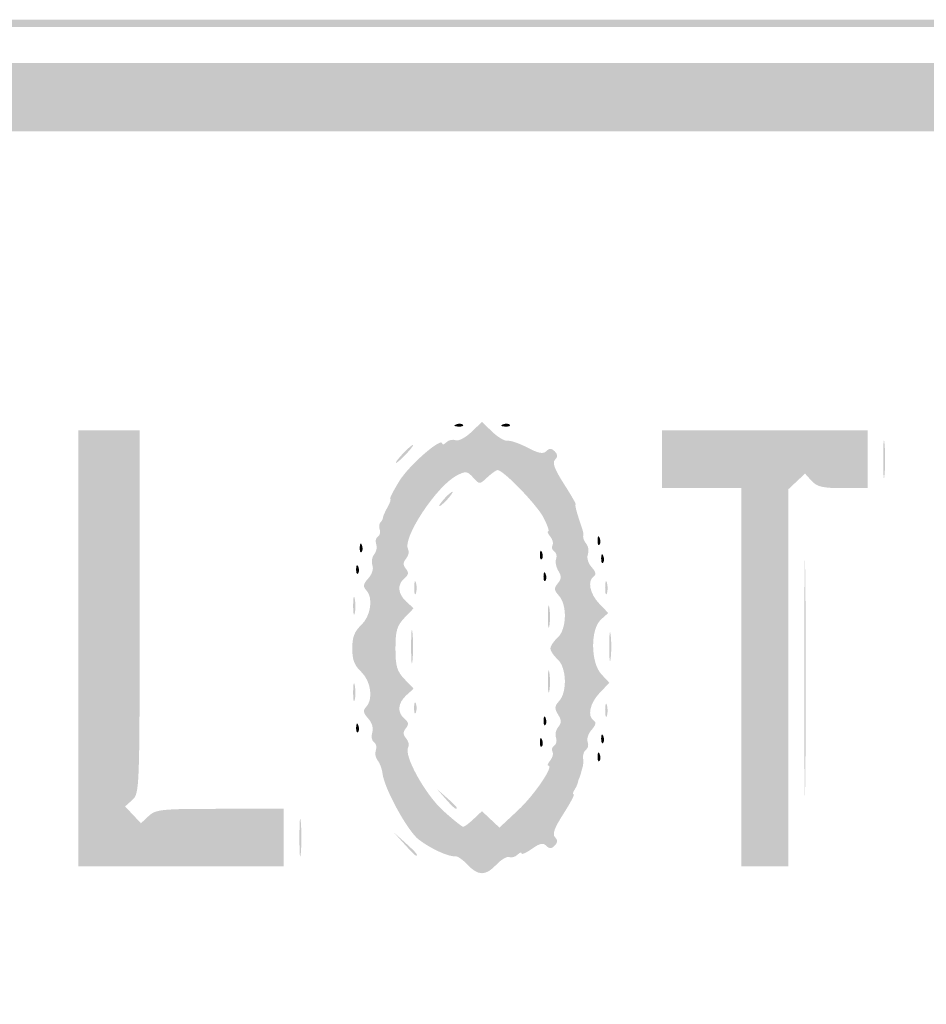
# Model space of a CAD drawing. Header units: inches. Extents: x -18 to 18.1, y -9 to 9.
# Tile 3 of 10: x -7.3 to 1, y 0 to 9. Entities that reach past the tile are written whole.
import ezdxf

# ---------------------------------------------------------------- set-up
doc = ezdxf.new("R2010")
doc.units = ezdxf.units.IN
doc.header["$MEASUREMENT"] = 0

msp = doc.modelspace()

# ---------------------------------------------------------------- hatches: boundary and pattern name
h = msp.add_hatch(color=7)
edge = h.paths.add_edge_path()
edge.add_spline(control_points=[(-16.7173, -8.9505), (-16.9847, -8.8972), (-17.3552, -8.7137), (-17.4932, -8.5662), (-17.6282, -8.4219), (-17.8121, -8.1519), (-17.8601, -8.0275), (-17.9632, -7.7602), (-17.967, -7.4706), (-17.967, 0.0337), (-17.967, 7.4455), (-17.9657, 7.6102), (-17.9024, 7.8575), (-17.8208, 8.1766), (-17.719, 8.3501), (-17.4794, 8.5787), (-17.25, 8.7974), (-17.149, 8.8524), (-16.8225, 8.9359), (-16.5759, 8.999), (-16.3051, 9), (0.0264, 9)], knot_values=[0, 0, 0, 0, 1, 1, 1, 2, 2, 2, 3, 3, 3, 4, 4, 4, 5, 5, 5, 6, 6, 6, 7, 7, 7, 7], degree=3, periodic=0)
edge.add_line((0.0264, 9), (16.6248, 9))
edge.add_line((16.6248, 9), (16.8591, 8.9309))
edge.add_spline(control_points=[(16.8591, 8.9309), (17.1515, 8.8446), (17.2777, 8.7711), (17.4987, 8.5582), (17.7236, 8.3416), (17.8225, 8.1701), (17.9024, 7.8575), (17.9657, 7.6102), (17.967, 7.4455), (17.967, 0.0386), (17.967, -5.3342), (17.9565, -7.5905), (17.9306, -7.7446), (17.8592, -8.1694), (17.5538, -8.5805), (17.1494, -8.796), (16.7359, -9.0164), (18.115, -9.0003), (-0.0276, -8.9969), (-13.49, -8.9944), (-16.5397, -8.9859), (-16.7173, -8.9505)], knot_values=[0, 0, 0, 0, 1, 1, 1, 2, 2, 2, 3, 3, 3, 4, 4, 4, 5, 5, 5, 6, 6, 6, 7, 7, 7, 7], degree=3, periodic=0)
edge = h.paths.add_edge_path(flags=0)
edge.add_spline(control_points=[(16.6959, -8.886), (16.9847, -8.8308), (17.2875, -8.6813), (17.4706, -8.5035), (17.6526, -8.3269), (17.8215, -8.0017), (17.8647, -7.7446), (17.8905, -7.5905), (17.9011, -5.3342), (17.9011, 0.0386), (17.9011, 7.4455), (17.8997, 7.6102), (17.8365, 7.8575), (17.7594, 8.1588), (17.6574, 8.3427), (17.4659, 8.5251), (17.2769, 8.7053), (17.1396, 8.7821), (16.8591, 8.8649)], knot_values=[0, 0, 0, 0, 1, 1, 1, 2, 2, 2, 3, 3, 3, 4, 4, 4, 5, 5, 5, 6, 6, 6, 6], degree=3, periodic=0)
edge.add_line((16.8591, 8.8649), (16.6248, 8.9341))
edge.add_line((16.6248, 8.9341), (0.0264, 8.9341))
edge.add_spline(control_points=[(0.0264, 8.9341), (-16.3051, 8.9341), (-16.5759, 8.933), (-16.8225, 8.87), (-17.1375, 8.7894), (-17.2452, 8.7336), (-17.4437, 8.5479), (-17.651, 8.354), (-17.7573, 8.1672), (-17.8365, 7.8575), (-17.8997, 7.6102), (-17.9011, 7.4455), (-17.9011, 0.0337), (-17.9011, -7.4706), (-17.8973, -7.7602), (-17.7942, -8.0275), (-17.7525, -8.1356), (-17.5708, -8.4108), (-17.46, -8.5336), (-17.3547, -8.6503), (-16.9624, -8.8357), (-16.7173, -8.8846), (-16.5397, -8.92), (-13.49, -8.9284), (-0.0276, -8.931), (14.274, -8.9337), (16.4778, -8.9277), (16.6959, -8.886)], knot_values=[0, 0, 0, 0, 1, 1, 1, 2, 2, 2, 3, 3, 3, 4, 4, 4, 5, 5, 5, 6, 6, 6, 7, 7, 7, 8, 8, 8, 9, 9, 9, 9], degree=3, periodic=0)
h = msp.add_hatch(color=7)
edge = h.paths.add_edge_path()
edge.add_spline(control_points=[(-16.7159, -8.4247), (-16.7332, -8.4075), (-16.7473, -8.4056), (-16.7473, -8.4205), (-16.7473, -8.4354), (-16.7695, -8.4292), (-16.7967, -8.4066), (-16.8239, -8.384), (-16.8462, -8.3755), (-16.8462, -8.3877), (-16.8462, -8.3998), (-16.9107, -8.3653), (-16.9897, -8.311), (-17.0976, -8.2368), (-17.1425, -8.2217), (-17.171, -8.2501), (-17.1994, -8.2785), (-17.2186, -8.2781), (-17.2484, -8.2484), (-17.2773, -8.2194), (-17.2781, -8.199), (-17.2513, -8.1722), (-17.2245, -8.1454), (-17.2402, -8.0925), (-17.3098, -7.9744), (-17.3621, -7.8857), (-17.396, -7.8132), (-17.3852, -7.8132), (-17.3744, -7.8132), (-17.3816, -7.7939), (-17.4012, -7.7703), (-17.4208, -7.7467), (-17.4292, -7.6981), (-17.4198, -7.6624), (-17.4087, -7.6201), (-17.4322, -7.5699), (-17.4871, -7.5182)], knot_values=[0, 0, 0, 0, 1, 1, 1, 2, 2, 2, 3, 3, 3, 4, 4, 4, 5, 5, 5, 6, 6, 6, 7, 7, 7, 8, 8, 8, 9, 9, 9, 10, 10, 10, 11, 11, 11, 12, 12, 12, 12], degree=3, periodic=0)
edge.add_line((-17.4871, -7.5182), (-17.5714, -7.4391))
edge.add_line((-17.5714, -7.4391), (-17.5714, 0.0165))
edge.add_line((-17.5714, 0.0165), (-17.5714, 7.472))
edge.add_line((-17.5714, 7.472), (-17.4871, 7.5512))
edge.add_spline(control_points=[(-17.4871, 7.5512), (-17.4408, 7.5948), (-17.4088, 7.6533), (-17.4161, 7.6813), (-17.4234, 7.7092), (-17.3755, 7.8356), (-17.3097, 7.9621), (-17.2068, 8.1598), (-17.1622, 8.209), (-16.9933, 8.3119), (-16.8852, 8.3777), (-16.7866, 8.4257), (-16.7743, 8.4186), (-16.7619, 8.4114), (-16.7434, 8.4192), (-16.733, 8.4359), (-16.7227, 8.4527), (-16.6879, 8.4595), (-16.6558, 8.4511), (-16.6212, 8.442), (-16.5652, 8.4701), (-16.5182, 8.5201)], knot_values=[0, 0, 0, 0, 1, 1, 1, 2, 2, 2, 3, 3, 3, 4, 4, 4, 5, 5, 5, 6, 6, 6, 7, 7, 7, 7], degree=3, periodic=0)
edge.add_line((-16.5182, 8.5201), (-16.4391, 8.6044))
edge.add_line((-16.4391, 8.6044), (0, 8.6044))
edge.add_line((0, 8.6044), (16.4391, 8.6044))
edge.add_line((16.4391, 8.6044), (16.5174, 8.521))
edge.add_spline(control_points=[(16.5174, 8.521), (16.5604, 8.4752), (16.6187, 8.4414), (16.6467, 8.446), (16.6748, 8.4506), (16.7163, 8.4428), (16.739, 8.4286), (16.7617, 8.4143), (16.7802, 8.4101), (16.7802, 8.4192), (16.7802, 8.4282), (16.8655, 8.3877), (16.9698, 8.329), (17.1183, 8.2455), (17.1852, 8.18), (17.279, 8.0261), (17.3448, 7.9181), (17.3928, 7.8196), (17.3856, 7.8072), (17.3784, 7.7949), (17.3862, 7.7763), (17.403, 7.766), (17.4197, 7.7556), (17.4265, 7.7209), (17.4181, 7.6888), (17.4091, 7.6542), (17.4372, 7.5982), (17.4871, 7.5512)], knot_values=[0, 0, 0, 0, 1, 1, 1, 2, 2, 2, 3, 3, 3, 4, 4, 4, 5, 5, 5, 6, 6, 6, 7, 7, 7, 8, 8, 8, 9, 9, 9, 9], degree=3, periodic=0)
edge.add_line((17.4871, 7.5512), (17.5714, 7.472))
edge.add_line((17.5714, 7.472), (17.5714, 0.0165))
edge.add_line((17.5714, 0.0165), (17.5714, -7.4391))
edge.add_line((17.5714, -7.4391), (17.4871, -7.5182))
edge.add_spline(control_points=[(17.4871, -7.5182), (17.4372, -7.5652), (17.4091, -7.6212), (17.4181, -7.6558), (17.4265, -7.6879), (17.4195, -7.7228), (17.4026, -7.7332), (17.3857, -7.7437), (17.3752, -7.7696), (17.3793, -7.7909), (17.3884, -7.8382), (17.2563, -8.097), (17.2077, -8.1271), (17.1834, -8.1421), (17.1847, -8.1633), (17.2119, -8.196), (17.2598, -8.2538), (17.2226, -8.3017), (17.1704, -8.2496), (17.1427, -8.2218), (17.0964, -8.2376), (16.9897, -8.311), (16.9107, -8.3653), (16.8462, -8.3998), (16.8462, -8.3877), (16.8462, -8.3755), (16.8276, -8.3809), (16.8049, -8.3998), (16.7696, -8.4291), (16.7441, -8.4394), (16.706, -8.4396), (16.7015, -8.4396), (9.1868, -8.4433), (0.0066, -8.4479), (-10.5028, -8.453), (-16.6962, -8.4444), (-16.7159, -8.4247)], knot_values=[0, 0, 0, 0, 1, 1, 1, 2, 2, 2, 3, 3, 3, 4, 4, 4, 5, 5, 5, 6, 6, 6, 7, 7, 7, 8, 8, 8, 9, 9, 9, 10, 10, 10, 11, 11, 11, 12, 12, 12, 12], degree=3, periodic=0)
edge = h.paths.add_edge_path(flags=0)
edge.add_spline(control_points=[(-16.467, -8.044), (-16.4075, -7.9782), (-16.3655, -7.978), (-0.0053, -7.978)], knot_values=[0, 0, 0, 0, 1, 1, 1, 1], degree=3, periodic=0)
edge.add_line((-0.0053, -7.978), (16.3968, -7.978))
edge.add_line((16.3968, -7.978), (16.4722, -8.0488))
edge.add_spline(control_points=[(16.4722, -8.0488), (16.5304, -8.1035), (16.5578, -8.111), (16.5927, -8.082), (16.6176, -8.0614), (16.6454, -8.052), (16.6545, -8.0611), (16.6824, -8.0889), (16.9769, -7.8121), (17.0312, -7.7071), (17.0789, -7.6149), (17.0777, -7.604), (17.0136, -7.5357)], knot_values=[0, 0, 0, 0, 1, 1, 1, 2, 2, 2, 3, 3, 3, 4, 4, 4, 4], degree=3, periodic=0)
edge.add_line((17.0136, -7.5357), (16.9451, -7.4628))
edge.add_line((16.9451, -7.4628), (16.9451, 0))
edge.add_line((16.9451, 0), (16.9451, 7.4628))
edge.add_line((16.9451, 7.4628), (17.0138, 7.536))
edge.add_spline(control_points=[(17.0138, 7.536), (17.0725, 7.5984), (17.0767, 7.6205), (17.0429, 7.6865), (16.9853, 7.7986), (16.7788, 8.0085), (16.6697, 8.0657), (16.5827, 8.1114), (16.5703, 8.11), (16.5028, 8.0465)], knot_values=[0, 0, 0, 0, 1, 1, 1, 2, 2, 2, 3, 3, 3, 3], degree=3, periodic=0)
edge.add_line((16.5028, 8.0465), (16.4298, 7.978))
edge.add_line((16.4298, 7.978), (0, 7.978))
edge.add_line((0, 7.978), (-16.4298, 7.978))
edge.add_line((-16.4298, 7.978), (-16.5028, 8.0465))
edge.add_spline(control_points=[(-16.5028, 8.0465), (-16.5703, 8.11), (-16.5827, 8.1114), (-16.6697, 8.0657), (-16.7788, 8.0085), (-16.9853, 7.7986), (-17.0429, 7.6865), (-17.0767, 7.6205), (-17.0725, 7.5984), (-17.0138, 7.536)], knot_values=[0, 0, 0, 0, 1, 1, 1, 2, 2, 2, 3, 3, 3, 3], degree=3, periodic=0)
edge.add_line((-17.0138, 7.536), (-16.9451, 7.4628))
edge.add_line((-16.9451, 7.4628), (-16.9451, 0))
edge.add_line((-16.9451, 0), (-16.9451, -7.4628))
edge.add_line((-16.9451, -7.4628), (-17.0136, -7.5357))
edge.add_spline(control_points=[(-17.0136, -7.5357), (-17.0777, -7.604), (-17.0789, -7.6149), (-17.0312, -7.7071), (-16.972, -7.8215), (-16.6859, -8.0836), (-16.6466, -8.0594), (-16.6319, -8.0503), (-16.6106, -8.058), (-16.5992, -8.0764), (-16.5685, -8.1261), (-16.5336, -8.1175), (-16.467, -8.044)], knot_values=[0, 0, 0, 0, 1, 1, 1, 2, 2, 2, 3, 3, 3, 4, 4, 4, 4], degree=3, periodic=0)
h = msp.add_hatch(color=7)
edge = h.paths.add_edge_path()
edge.add_spline(control_points=[(-3.1649, 1.2693), (-3.2076, 1.3147), (-3.2584, 1.3494), (-3.2778, 1.3465), (-3.3332, 1.338), (-3.5008, 1.4146), (-3.6109, 1.4986), (-3.7133, 1.5766), (-3.9267, 1.9657), (-3.943, 2.1041), (-3.948, 2.1463), (-3.9681, 2.2), (-3.9876, 2.2236), (-4.0071, 2.2471), (-4.0144, 2.289), (-4.0038, 2.3167), (-3.9932, 2.3443), (-4.001, 2.3771), (-4.0211, 2.3895), (-4.0412, 2.402), (-4.0483, 2.4416), (-4.0368, 2.4777), (-4.0239, 2.5183), (-4.0382, 2.5676), (-4.0743, 2.6075), (-4.1189, 2.6569), (-4.1235, 2.6809), (-4.0937, 2.7107), (-4.0252, 2.7792), (-4.0482, 2.9492), (-4.1374, 3.033), (-4.1996, 3.0914), (-4.2198, 3.1439), (-4.2198, 3.2473), (-4.2198, 3.3506), (-4.1996, 3.4031), (-4.1374, 3.4615), (-4.0482, 3.5453), (-4.0252, 3.7153), (-4.0937, 3.7838), (-4.1235, 3.8136), (-4.1187, 3.8379), (-4.0732, 3.8881), (-4.0388, 3.9261), (-4.0228, 3.9766), (-4.035, 4.0084), (-4.0466, 4.0386), (-4.0393, 4.0835), (-4.0189, 4.1082), (-3.9984, 4.1328), (-3.9901, 4.175), (-4.0004, 4.2018), (-4.0107, 4.2287), (-4.0039, 4.26), (-3.9853, 4.2715), (-3.9667, 4.283), (-3.959, 4.3117), (-3.968, 4.3353), (-3.9771, 4.3589), (-3.9744, 4.3883), (-3.962, 4.4006), (-3.9497, 4.413), (-3.939, 4.433), (-3.9384, 4.4451), (-3.9377, 4.4571), (-3.9187, 4.5004), (-3.896, 4.5412), (-3.8734, 4.582), (-3.8626, 4.6154), (-3.8722, 4.6154), (-3.8817, 4.6154), (-3.8437, 4.6898), (-3.7877, 4.7808), (-3.6988, 4.9253), (-3.3956, 5.1886), (-3.3956, 5.1214), (-3.3956, 5.1078), (-3.379, 5.1133), (-3.3586, 5.1337), (-3.3383, 5.154), (-3.3003, 5.1625), (-3.2742, 5.1525), (-3.248, 5.1424), (-3.1835, 5.1758), (-3.1299, 5.2272)], knot_values=[0, 0, 0, 0, 1, 1, 1, 2, 2, 2, 3, 3, 3, 4, 4, 4, 5, 5, 5, 6, 6, 6, 7, 7, 7, 8, 8, 8, 9, 9, 9, 10, 10, 10, 11, 11, 11, 12, 12, 12, 13, 13, 13, 14, 14, 14, 15, 15, 15, 16, 16, 16, 17, 17, 17, 18, 18, 18, 19, 19, 19, 20, 20, 20, 21, 21, 21, 22, 22, 22, 23, 23, 23, 24, 24, 24, 25, 25, 25, 26, 26, 26, 27, 27, 27, 28, 28, 28, 28], degree=3, periodic=0)
edge.add_line((-3.1299, 5.2272), (-3.033, 5.32))
edge.add_line((-3.033, 5.32), (-2.938, 5.2291))
edge.add_spline(control_points=[(-2.938, 5.2291), (-2.8858, 5.1791), (-2.8228, 5.1422), (-2.7979, 5.1471), (-2.7731, 5.152), (-2.6919, 5.1242), (-2.6174, 5.0853), (-2.5158, 5.0321), (-2.4728, 5.0239), (-2.4444, 5.0523), (-2.416, 5.0807), (-2.3968, 5.0803), (-2.367, 5.0505), (-2.338, 5.0215), (-2.3372, 5.0013), (-2.3642, 4.9743), (-2.3912, 4.9472), (-2.3695, 4.8883), (-2.2821, 4.7517), (-2.2167, 4.6495), (-2.1688, 4.5659), (-2.1755, 4.5659), (-2.1858, 4.5659), (-2.167, 4.4927), (-2.1267, 4.3764), (-2.1049, 4.3134), (-2.1024, 4.3004), (-2.1071, 4.274), (-2.1099, 4.2585), (-2.0966, 4.227), (-2.0775, 4.204), (-2.0584, 4.181), (-2.0523, 4.1375), (-2.0639, 4.1073), (-2.0759, 4.0761), (-2.061, 4.0261), (-2.0293, 3.9911), (-1.9928, 3.9507), (-1.9858, 3.9222), (-2.0088, 3.9079), (-2.0702, 3.87), (-2.0468, 3.7483), (-1.9609, 3.6586)], knot_values=[0, 0, 0, 0, 1, 1, 1, 2, 2, 2, 3, 3, 3, 4, 4, 4, 5, 5, 5, 6, 6, 6, 7, 7, 7, 8, 8, 8, 9, 9, 9, 10, 10, 10, 11, 11, 11, 12, 12, 12, 13, 13, 13, 14, 14, 14, 14], degree=3, periodic=0)
edge.add_line((-1.9609, 3.6586), (-1.8778, 3.5719))
edge.add_line((-1.8778, 3.5719), (-1.9444, 3.5116))
edge.add_spline(control_points=[(-1.9444, 3.5116), (-2.0422, 3.4231), (-2.039, 3.1164), (-1.9391, 3.0101)], knot_values=[0, 0, 0, 0, 1, 1, 1, 1], degree=3, periodic=0)
edge.add_line((-1.9391, 3.0101), (-1.8672, 2.9336))
edge.add_line((-1.8672, 2.9336), (-1.9556, 2.8414))
edge.add_spline(control_points=[(-1.9556, 2.8414), (-2.0461, 2.7469), (-2.0715, 2.6253), (-2.0088, 2.5866), (-1.9858, 2.5723), (-1.9928, 2.5438), (-2.0293, 2.5034), (-2.0599, 2.4697), (-2.0764, 2.4197), (-2.0659, 2.3924), (-2.0554, 2.3651), (-2.0617, 2.3336), (-2.0799, 2.3223), (-2.0981, 2.3111), (-2.1106, 2.2772), (-2.1077, 2.2471), (-2.1047, 2.217), (-2.1059, 2.1812), (-2.1102, 2.1676), (-2.1146, 2.154), (-2.1218, 2.128), (-2.1264, 2.1099), (-2.1309, 2.0918), (-2.1383, 2.0695), (-2.1429, 2.0604), (-2.1474, 2.0514), (-2.1532, 2.0328), (-2.1557, 2.0192), (-2.1583, 2.0056), (-2.1721, 1.976), (-2.1865, 1.9533), (-2.2009, 1.9306), (-2.2039, 1.9121), (-2.1932, 1.9121), (-2.1825, 1.9121), (-2.2249, 1.8322), (-2.2874, 1.7345), (-2.3709, 1.604), (-2.3912, 1.5473), (-2.3642, 1.5203), (-2.3372, 1.4932), (-2.338, 1.473), (-2.367, 1.444), (-2.397, 1.414), (-2.4159, 1.4137), (-2.4447, 1.4425), (-2.4736, 1.4714), (-2.5056, 1.4644), (-2.5766, 1.4139), (-2.6281, 1.3772), (-2.6703, 1.3586), (-2.6703, 1.3725), (-2.6703, 1.3864), (-2.687, 1.3812), (-2.7073, 1.3608), (-2.7277, 1.3405), (-2.7617, 1.3305), (-2.7831, 1.3387), (-2.8044, 1.3469), (-2.8571, 1.3161), (-2.9002, 1.2702), (-2.9989, 1.1651), (-3.0668, 1.1649), (-3.1649, 1.2693)], knot_values=[0, 0, 0, 0, 1, 1, 1, 2, 2, 2, 3, 3, 3, 4, 4, 4, 5, 5, 5, 6, 6, 6, 7, 7, 7, 8, 8, 8, 9, 9, 9, 10, 10, 10, 11, 11, 11, 12, 12, 12, 13, 13, 13, 14, 14, 14, 15, 15, 15, 16, 16, 16, 17, 17, 17, 18, 18, 18, 19, 19, 19, 20, 20, 20, 21, 21, 21, 21], degree=3, periodic=0)
edge = h.paths.add_edge_path(flags=0)
edge.add_line((-3.1093, 1.6871), (-3.033, 1.7587))
edge.add_line((-3.033, 1.7587), (-2.9529, 1.6835))
edge.add_line((-2.9529, 1.6835), (-2.8729, 1.6083))
edge.add_line((-2.8729, 1.6083), (-2.7025, 1.7676))
edge.add_spline(control_points=[(-2.7025, 1.7676), (-2.551, 1.9094), (-2.3708, 2.1758), (-2.4264, 2.1758), (-2.4381, 2.1758), (-2.4297, 2.1974), (-2.4078, 2.2238), (-2.3859, 2.2502), (-2.3769, 2.2863), (-2.3878, 2.304), (-2.3987, 2.3216), (-2.3916, 2.346), (-2.3719, 2.3582), (-2.3523, 2.3704), (-2.3448, 2.4029), (-2.3555, 2.4306), (-2.3661, 2.4583), (-2.3569, 2.5025), (-2.335, 2.5288), (-2.3038, 2.5664), (-2.3042, 2.5912), (-2.3367, 2.6432), (-2.3709, 2.6981), (-2.3692, 2.7195), (-2.3264, 2.7667), (-2.2509, 2.8502), (-2.2592, 3.0747), (-2.3407, 3.1484), (-2.3769, 3.1812), (-2.4066, 3.2257), (-2.4066, 3.2473), (-2.4066, 3.2688), (-2.3769, 3.3133), (-2.3407, 3.3462), (-2.2579, 3.4211), (-2.2509, 3.6443), (-2.3287, 3.7303), (-2.3741, 3.7804), (-2.3757, 3.7984), (-2.339, 3.8427), (-2.3048, 3.8838), (-2.3037, 3.9091), (-2.3339, 3.9574), (-2.3551, 3.9915), (-2.3644, 4.0407), (-2.3544, 4.0668), (-2.3444, 4.0929), (-2.3523, 4.1242), (-2.3719, 4.1363), (-2.3916, 4.1485), (-2.3987, 4.1729), (-2.3878, 4.1905), (-2.3769, 4.2082), (-2.3859, 4.2443), (-2.4078, 4.2707), (-2.4297, 4.2971), (-2.4381, 4.3187), (-2.4264, 4.3187), (-2.4148, 4.3187), (-2.4338, 4.3747), (-2.4687, 4.4431), (-2.5282, 4.5597), (-2.8364, 4.8791), (-2.8893, 4.8791), (-2.9025, 4.8791), (-2.9452, 4.8492), (-2.9841, 4.8127), (-3.0545, 4.7465), (-3.055, 4.7465), (-3.1138, 4.8115), (-3.1673, 4.8705), (-3.1813, 4.8723), (-3.2628, 4.8301), (-3.4498, 4.7335), (-3.7679, 4.2495), (-3.7082, 4.1528), (-3.6963, 4.1337), (-3.7046, 4.0964), (-3.7265, 4.07), (-3.7563, 4.034), (-3.7569, 4.0107), (-3.7289, 3.9769), (-3.7005, 3.9426), (-3.7034, 3.9219), (-3.7414, 3.8904), (-3.8104, 3.8332), (-3.8037, 3.7468), (-3.7246, 3.6752)], knot_values=[0, 0, 0, 0, 1, 1, 1, 2, 2, 2, 3, 3, 3, 4, 4, 4, 5, 5, 5, 6, 6, 6, 7, 7, 7, 8, 8, 8, 9, 9, 9, 10, 10, 10, 11, 11, 11, 12, 12, 12, 13, 13, 13, 14, 14, 14, 15, 15, 15, 16, 16, 16, 17, 17, 17, 18, 18, 18, 19, 19, 19, 20, 20, 20, 21, 21, 21, 22, 22, 22, 23, 23, 23, 24, 24, 24, 25, 25, 25, 26, 26, 26, 27, 27, 27, 28, 28, 28, 29, 29, 29, 29], degree=3, periodic=0)
edge.add_line((-3.7246, 3.6752), (-3.658, 3.6149))
edge.add_line((-3.658, 3.6149), (-3.7411, 3.5282))
edge.add_spline(control_points=[(-3.7411, 3.5282), (-3.8107, 3.4555), (-3.8242, 3.4099), (-3.8242, 3.2473), (-3.8242, 3.0846), (-3.8107, 3.039), (-3.7411, 2.9663)], knot_values=[0, 0, 0, 0, 1, 1, 1, 2, 2, 2, 2], degree=3, periodic=0)
edge.add_line((-3.7411, 2.9663), (-3.658, 2.8796))
edge.add_line((-3.658, 2.8796), (-3.7246, 2.8193))
edge.add_spline(control_points=[(-3.7246, 2.8193), (-3.8037, 2.7477), (-3.8104, 2.6613), (-3.7414, 2.6041), (-3.7034, 2.5726), (-3.7005, 2.5519), (-3.7289, 2.5176), (-3.7569, 2.4838), (-3.7563, 2.4605), (-3.7265, 2.4245), (-3.7046, 2.3981), (-3.6962, 2.3611), (-3.7078, 2.3422), (-3.7517, 2.2713), (-3.5522, 1.9108), (-3.3868, 1.7621), (-3.2971, 1.6814), (-3.2151, 1.6154), (-3.2046, 1.6154), (-3.1941, 1.6154), (-3.1512, 1.6476), (-3.1093, 1.6871)], knot_values=[0, 0, 0, 0, 1, 1, 1, 2, 2, 2, 3, 3, 3, 4, 4, 4, 5, 5, 5, 6, 6, 6, 7, 7, 7, 7], degree=3, periodic=0)
h = msp.add_hatch(color=7)
edge = h.paths.add_edge_path()
edge.add_line((-6.7253, 3.2473), (-6.7253, 5.2418))
edge.add_line((-6.7253, 5.2418), (-6.4451, 5.2418))
edge.add_line((-6.4451, 5.2418), (-6.1648, 5.2418))
edge.add_line((-6.1648, 5.2418), (-6.1648, 3.582))
edge.add_spline(control_points=[(-6.1648, 3.582), (-6.1648, 1.9599), (-6.1663, 1.9209), (-6.2313, 1.8622)], knot_values=[0, 0, 0, 0, 1, 1, 1, 1], degree=3, periodic=0)
edge.add_line((-6.2313, 1.8622), (-6.2977, 1.802))
edge.add_line((-6.2977, 1.802), (-6.2254, 1.725))
edge.add_line((-6.2254, 1.725), (-6.153, 1.648))
edge.add_line((-6.153, 1.648), (-6.0826, 1.7141))
edge.add_spline(control_points=[(-6.0826, 1.7141), (-6.0176, 1.7751), (-5.9674, 1.7802), (-5.4292, 1.7802)], knot_values=[0, 0, 0, 0, 1, 1, 1, 1], degree=3, periodic=0)
edge.add_line((-5.4292, 1.7802), (-4.8462, 1.7802))
edge.add_line((-4.8462, 1.7802), (-4.8462, 1.5165))
edge.add_line((-4.8462, 1.5165), (-4.8462, 1.2527))
edge.add_line((-4.8462, 1.2527), (-5.7857, 1.2527))
edge.add_line((-5.7857, 1.2527), (-6.7253, 1.2527))
edge.add_line((-6.7253, 1.2527), (-6.7253, 3.2473))
h = msp.add_hatch(color=7)
edge = h.paths.add_edge_path()
edge.add_spline(control_points=[(-3.2699, 5.2972), (-3.2461, 5.3068), (-3.2177, 5.3056), (-3.2067, 5.2946), (-3.1958, 5.2837), (-3.2152, 5.2759), (-3.25, 5.2773), (-3.2884, 5.2789), (-3.2962, 5.2867), (-3.2699, 5.2972)], knot_values=[0, 0, 0, 0, 1, 1, 1, 2, 2, 2, 3, 3, 3, 3], degree=3, periodic=0)
h = msp.add_hatch(color=7)
edge = h.paths.add_edge_path()
edge.add_spline(control_points=[(-2.8413, 5.2972), (-2.8175, 5.3068), (-2.7891, 5.3056), (-2.7782, 5.2946), (-2.7672, 5.2837), (-2.7867, 5.2759), (-2.8214, 5.2773), (-2.8598, 5.2789), (-2.8676, 5.2867), (-2.8413, 5.2972)], knot_values=[0, 0, 0, 0, 1, 1, 1, 2, 2, 2, 3, 3, 3, 3], degree=3, periodic=0)
h = msp.add_hatch(color=7)
edge = h.paths.add_edge_path()
edge.add_line((-0.6593, 2.9835), (-0.6593, 4.7143))
edge.add_line((-0.6593, 4.7143), (-1.022, 4.7143))
edge.add_line((-1.022, 4.7143), (-1.3846, 4.7143))
edge.add_line((-1.3846, 4.7143), (-1.3846, 4.978))
edge.add_line((-1.3846, 4.978), (-1.3846, 5.2418))
edge.add_line((-1.3846, 5.2418), (-0.4451, 5.2418))
edge.add_line((-0.4451, 5.2418), (0.4945, 5.2418))
edge.add_line((0.4945, 5.2418), (0.4945, 4.978))
edge.add_line((0.4945, 4.978), (0.4945, 4.7143))
edge.add_line((0.4945, 4.7143), (0.2688, 4.7143))
edge.add_spline(control_points=[(0.2688, 4.7143), (0.0845, 4.7143), (0.0322, 4.7264), (-0.0169, 4.7807)], knot_values=[0, 0, 0, 0, 1, 1, 1, 1], degree=3, periodic=0)
edge.add_line((-0.0169, 4.7807), (-0.0771, 4.8472))
edge.add_line((-0.0771, 4.8472), (-0.1539, 4.775))
edge.add_line((-0.1539, 4.775), (-0.2308, 4.7028))
edge.add_line((-0.2308, 4.7028), (-0.2308, 2.9778))
edge.add_line((-0.2308, 2.9778), (-0.2308, 1.2527))
edge.add_line((-0.2308, 1.2527), (-0.4451, 1.2527))
edge.add_line((-0.4451, 1.2527), (-0.6593, 1.2527))
edge.add_line((-0.6593, 1.2527), (-0.6593, 2.9835))
h = msp.add_hatch(color=7)
edge = h.paths.add_edge_path()
edge.add_spline(control_points=[(0.6379, 4.978), (0.6379, 5.1321), (0.6436, 5.1952), (0.6505, 5.1181), (0.6575, 5.0411), (0.6575, 4.915), (0.6505, 4.8379), (0.6436, 4.7609), (0.6379, 4.8239), (0.6379, 4.978)], knot_values=[0, 0, 0, 0, 1, 1, 1, 2, 2, 2, 3, 3, 3, 3], degree=3, periodic=0)
h = msp.add_hatch(color=7)
edge = h.paths.add_edge_path()
edge.add_spline(control_points=[(-3.7582, 5.0275), (-3.7157, 5.0728), (-3.6734, 5.1099), (-3.6643, 5.1099), (-3.6553, 5.1099), (-3.6827, 5.0728), (-3.7253, 5.0275), (-3.7679, 4.9821), (-3.8101, 4.9451), (-3.8192, 4.9451), (-3.8283, 4.9451), (-3.8008, 4.9821), (-3.7582, 5.0275)], knot_values=[0, 0, 0, 0, 1, 1, 1, 2, 2, 2, 3, 3, 3, 4, 4, 4, 4], degree=3, periodic=0)
h = msp.add_hatch(color=7)
edge = h.paths.add_edge_path()
edge.add_spline(control_points=[(-3.3791, 4.6154), (-3.3463, 4.6516), (-3.312, 4.6813), (-3.303, 4.6813), (-3.2939, 4.6813), (-3.3133, 4.6516), (-3.3462, 4.6154), (-3.379, 4.5791), (-3.4132, 4.5495), (-3.4223, 4.5495), (-3.4314, 4.5495), (-3.4119, 4.5791), (-3.3791, 4.6154)], knot_values=[0, 0, 0, 0, 1, 1, 1, 2, 2, 2, 3, 3, 3, 4, 4, 4, 4], degree=3, periodic=0)
h = msp.add_hatch(color=7)
edge = h.paths.add_edge_path()
edge.add_spline(control_points=[(-0.0836, 2.9835), (-0.0835, 3.9445), (-0.0793, 4.3329), (-0.0742, 3.8466), (-0.0691, 3.3603), (-0.0691, 2.574), (-0.0742, 2.0993), (-0.0794, 1.6246), (-0.0836, 2.0225), (-0.0836, 2.9835)], knot_values=[0, 0, 0, 0, 1, 1, 1, 2, 2, 2, 3, 3, 3, 3], degree=3, periodic=0)
h = msp.add_hatch(color=7)
edge = h.paths.add_edge_path()
edge.add_spline(control_points=[(-1.9754, 4.239), (-1.9738, 4.2774), (-1.966, 4.2852), (-1.9555, 4.2589), (-1.946, 4.2351), (-1.9471, 4.2067), (-1.9581, 4.1957), (-1.9691, 4.1848), (-1.9769, 4.2043), (-1.9754, 4.239)], knot_values=[0, 0, 0, 0, 1, 1, 1, 2, 2, 2, 3, 3, 3, 3], degree=3, periodic=0)
h = msp.add_hatch(color=7)
edge = h.paths.add_edge_path()
edge.add_spline(control_points=[(-4.1512, 4.1731), (-4.1497, 4.2115), (-4.1418, 4.2193), (-4.1313, 4.193), (-4.1218, 4.1692), (-4.123, 4.1408), (-4.1339, 4.1298), (-4.1449, 4.1189), (-4.1527, 4.1383), (-4.1512, 4.1731)], knot_values=[0, 0, 0, 0, 1, 1, 1, 2, 2, 2, 3, 3, 3, 3], degree=3, periodic=0)
h = msp.add_hatch(color=7)
edge = h.paths.add_edge_path()
edge.add_spline(control_points=[(-2.5029, 4.1071), (-2.5013, 4.1455), (-2.4935, 4.1534), (-2.483, 4.1271), (-2.4735, 4.1033), (-2.4746, 4.0748), (-2.4856, 4.0639), (-2.4965, 4.0529), (-2.5043, 4.0724), (-2.5029, 4.1071)], knot_values=[0, 0, 0, 0, 1, 1, 1, 2, 2, 2, 3, 3, 3, 3], degree=3, periodic=0)
h = msp.add_hatch(color=7)
edge = h.paths.add_edge_path()
edge.add_spline(control_points=[(-1.9425, 4.0742), (-1.9409, 4.1126), (-1.9331, 4.1204), (-1.9225, 4.0941), (-1.913, 4.0703), (-1.9142, 4.0419), (-1.9251, 4.0309), (-1.9361, 4.02), (-1.9439, 4.0394), (-1.9425, 4.0742)], knot_values=[0, 0, 0, 0, 1, 1, 1, 2, 2, 2, 3, 3, 3, 3], degree=3, periodic=0)
h = msp.add_hatch(color=7)
edge = h.paths.add_edge_path()
edge.add_spline(control_points=[(-4.1842, 3.9753), (-4.1826, 4.0137), (-4.1748, 4.0215), (-4.1643, 3.9952), (-4.1548, 3.9714), (-4.1559, 3.943), (-4.1669, 3.932), (-4.1779, 3.9211), (-4.1856, 3.9405), (-4.1842, 3.9753)], knot_values=[0, 0, 0, 0, 1, 1, 1, 2, 2, 2, 3, 3, 3, 3], degree=3, periodic=0)
h = msp.add_hatch(color=7)
edge = h.paths.add_edge_path()
edge.add_spline(control_points=[(-3.6529, 3.8077), (-3.6522, 3.8621), (-3.6449, 3.8803), (-3.6365, 3.8483), (-3.6281, 3.8162), (-3.6287, 3.7717), (-3.6377, 3.7494), (-3.6467, 3.7271), (-3.6536, 3.7533), (-3.6529, 3.8077)], knot_values=[0, 0, 0, 0, 1, 1, 1, 2, 2, 2, 3, 3, 3, 3], degree=3, periodic=0)
h = msp.add_hatch(color=7)
edge = h.paths.add_edge_path()
edge.add_spline(control_points=[(-2.4699, 3.9093), (-2.4683, 3.9477), (-2.4605, 3.9556), (-2.45, 3.9293), (-2.4405, 3.9055), (-2.4417, 3.877), (-2.4526, 3.8661), (-2.4636, 3.8551), (-2.4714, 3.8746), (-2.4699, 3.9093)], knot_values=[0, 0, 0, 0, 1, 1, 1, 2, 2, 2, 3, 3, 3, 3], degree=3, periodic=0)
h = msp.add_hatch(color=7)
edge = h.paths.add_edge_path()
edge.add_spline(control_points=[(-1.9057, 3.8077), (-1.905, 3.8621), (-1.8976, 3.8803), (-1.8892, 3.8483), (-1.8809, 3.8162), (-1.8814, 3.7717), (-1.8905, 3.7494), (-1.8995, 3.7271), (-1.9063, 3.7533), (-1.9057, 3.8077)], knot_values=[0, 0, 0, 0, 1, 1, 1, 2, 2, 2, 3, 3, 3, 3], degree=3, periodic=0)
h = msp.add_hatch(color=7)
edge = h.paths.add_edge_path()
edge.add_spline(control_points=[(-4.2115, 3.6429), (-4.2111, 3.7154), (-4.2043, 3.7412), (-4.1965, 3.7002), (-4.1886, 3.6592), (-4.1889, 3.5998), (-4.1971, 3.5683), (-4.2054, 3.5368), (-4.2118, 3.5703), (-4.2115, 3.6429)], knot_values=[0, 0, 0, 0, 1, 1, 1, 2, 2, 2, 3, 3, 3, 3], degree=3, periodic=0)
h = msp.add_hatch(color=7)
edge = h.paths.add_edge_path()
edge.add_spline(control_points=[(-2.4301, 3.544), (-2.4299, 3.6346), (-2.4235, 3.6678), (-2.4159, 3.6177), (-2.4083, 3.5676), (-2.4085, 3.4934), (-2.4164, 3.4528), (-2.4242, 3.4123), (-2.4304, 3.4533), (-2.4301, 3.544)], knot_values=[0, 0, 0, 0, 1, 1, 1, 2, 2, 2, 3, 3, 3, 3], degree=3, periodic=0)
h = msp.add_hatch(color=7)
edge = h.paths.add_edge_path()
edge.add_spline(control_points=[(-3.6812, 3.2637), (-3.6812, 3.3997), (-3.6754, 3.4554), (-3.6683, 3.3874), (-3.6612, 3.3194), (-3.6612, 3.2081), (-3.6683, 3.1401), (-3.6754, 3.0721), (-3.6812, 3.1277), (-3.6812, 3.2637)], knot_values=[0, 0, 0, 0, 1, 1, 1, 2, 2, 2, 3, 3, 3, 3], degree=3, periodic=0)
h = msp.add_hatch(color=7)
edge = h.paths.add_edge_path()
edge.add_spline(control_points=[(-1.8686, 3.2637), (-1.8686, 3.3816), (-1.8626, 3.4298), (-1.8553, 3.3709), (-1.848, 3.312), (-1.848, 3.2155), (-1.8553, 3.1566), (-1.8626, 3.0977), (-1.8686, 3.1459), (-1.8686, 3.2637)], knot_values=[0, 0, 0, 0, 1, 1, 1, 2, 2, 2, 3, 3, 3, 3], degree=3, periodic=0)
h = msp.add_hatch(color=7)
edge = h.paths.add_edge_path()
edge.add_spline(control_points=[(-2.4301, 2.9505), (-2.4299, 3.0412), (-2.4235, 3.0744), (-2.4159, 3.0243), (-2.4083, 2.9742), (-2.4085, 2.9), (-2.4164, 2.8594), (-2.4242, 2.8189), (-2.4304, 2.8599), (-2.4301, 2.9505)], knot_values=[0, 0, 0, 0, 1, 1, 1, 2, 2, 2, 3, 3, 3, 3], degree=3, periodic=0)
h = msp.add_hatch(color=7)
edge = h.paths.add_edge_path()
edge.add_spline(control_points=[(-4.2115, 2.8516), (-4.2111, 2.9242), (-4.2043, 2.95), (-4.1965, 2.909), (-4.1886, 2.8679), (-4.1889, 2.8086), (-4.1971, 2.7771), (-4.2054, 2.7456), (-4.2118, 2.7791), (-4.2115, 2.8516)], knot_values=[0, 0, 0, 0, 1, 1, 1, 2, 2, 2, 3, 3, 3, 3], degree=3, periodic=0)
h = msp.add_hatch(color=7)
edge = h.paths.add_edge_path()
edge.add_spline(control_points=[(-3.6541, 2.7033), (-3.6541, 2.7486), (-3.6467, 2.7672), (-3.6375, 2.7445), (-3.6284, 2.7218), (-3.6284, 2.6848), (-3.6375, 2.6621), (-3.6467, 2.6394), (-3.6541, 2.658), (-3.6541, 2.7033)], knot_values=[0, 0, 0, 0, 1, 1, 1, 2, 2, 2, 3, 3, 3, 3], degree=3, periodic=0)
h = msp.add_hatch(color=7)
edge = h.paths.add_edge_path()
edge.add_spline(control_points=[(-1.9057, 2.6868), (-1.905, 2.7412), (-1.8976, 2.7595), (-1.8892, 2.7274), (-1.8809, 2.6953), (-1.8814, 2.6508), (-1.8905, 2.6285), (-1.8995, 2.6062), (-1.9063, 2.6324), (-1.9057, 2.6868)], knot_values=[0, 0, 0, 0, 1, 1, 1, 2, 2, 2, 3, 3, 3, 3], degree=3, periodic=0)
h = msp.add_hatch(color=7)
edge = h.paths.add_edge_path()
edge.add_spline(control_points=[(-2.4699, 2.5907), (-2.4683, 2.6291), (-2.4605, 2.6369), (-2.45, 2.6106), (-2.4405, 2.5868), (-2.4417, 2.5583), (-2.4526, 2.5474), (-2.4636, 2.5364), (-2.4714, 2.5559), (-2.4699, 2.5907)], knot_values=[0, 0, 0, 0, 1, 1, 1, 2, 2, 2, 3, 3, 3, 3], degree=3, periodic=0)
h = msp.add_hatch(color=7)
edge = h.paths.add_edge_path()
edge.add_spline(control_points=[(-4.1842, 2.5247), (-4.1826, 2.5631), (-4.1748, 2.5709), (-4.1643, 2.5446), (-4.1548, 2.5208), (-4.1559, 2.4924), (-4.1669, 2.4815), (-4.1779, 2.4705), (-4.1856, 2.49), (-4.1842, 2.5247)], knot_values=[0, 0, 0, 0, 1, 1, 1, 2, 2, 2, 3, 3, 3, 3], degree=3, periodic=0)
h = msp.add_hatch(color=7)
edge = h.paths.add_edge_path()
edge.add_spline(control_points=[(-2.5029, 2.3929), (-2.5013, 2.4313), (-2.4935, 2.4391), (-2.483, 2.4128), (-2.4735, 2.389), (-2.4746, 2.3605), (-2.4856, 2.3496), (-2.4965, 2.3386), (-2.5043, 2.3581), (-2.5029, 2.3929)], knot_values=[0, 0, 0, 0, 1, 1, 1, 2, 2, 2, 3, 3, 3, 3], degree=3, periodic=0)
h = msp.add_hatch(color=7)
edge = h.paths.add_edge_path()
edge.add_spline(control_points=[(-1.9425, 2.4258), (-1.9409, 2.4642), (-1.9331, 2.472), (-1.9225, 2.4457), (-1.913, 2.4219), (-1.9142, 2.3935), (-1.9251, 2.3826), (-1.9361, 2.3716), (-1.9439, 2.3911), (-1.9425, 2.4258)], knot_values=[0, 0, 0, 0, 1, 1, 1, 2, 2, 2, 3, 3, 3, 3], degree=3, periodic=0)
h = msp.add_hatch(color=7)
edge = h.paths.add_edge_path()
edge.add_spline(control_points=[(-1.9754, 2.261), (-1.9738, 2.2994), (-1.966, 2.3072), (-1.9555, 2.2809), (-1.946, 2.2571), (-1.9471, 2.2287), (-1.9581, 2.2177), (-1.9691, 2.2068), (-1.9769, 2.2262), (-1.9754, 2.261)], knot_values=[0, 0, 0, 0, 1, 1, 1, 2, 2, 2, 3, 3, 3, 3], degree=3, periodic=0)
h = msp.add_hatch(color=7)
edge = h.paths.add_edge_path()
edge.add_line((-3.3651, 1.8709), (-3.4451, 1.9615))
edge.add_line((-3.4451, 1.9615), (-3.3544, 1.8816))
edge.add_spline(control_points=[(-3.3544, 1.8816), (-3.3045, 1.8377), (-3.2637, 1.7969), (-3.2637, 1.791), (-3.2637, 1.7651), (-3.2904, 1.7861), (-3.3651, 1.8709)], knot_values=[0, 0, 0, 0, 1, 1, 1, 2, 2, 2, 2], degree=3, periodic=0)
h = msp.add_hatch(color=7)
edge = h.paths.add_edge_path()
edge.add_spline(control_points=[(-4.7028, 1.5165), (-4.7028, 1.6706), (-4.6971, 1.7337), (-4.6901, 1.6566), (-4.6832, 1.5795), (-4.6832, 1.4534), (-4.6901, 1.3764), (-4.6971, 1.2993), (-4.7028, 1.3624), (-4.7028, 1.5165)], knot_values=[0, 0, 0, 0, 1, 1, 1, 2, 2, 2, 3, 3, 3, 3], degree=3, periodic=0)
h = msp.add_hatch(color=7)
edge = h.paths.add_edge_path()
edge.add_line((-3.7438, 1.4588), (-3.8407, 1.5659))
edge.add_line((-3.8407, 1.5659), (-3.7335, 1.4691))
edge.add_spline(control_points=[(-3.7335, 1.4691), (-3.6336, 1.3789), (-3.6112, 1.3516), (-3.6367, 1.3516), (-3.6424, 1.3516), (-3.6906, 1.3999), (-3.7438, 1.4588)], knot_values=[0, 0, 0, 0, 1, 1, 1, 2, 2, 2, 2], degree=3, periodic=0)

doc.saveas('drawing.dxf')
